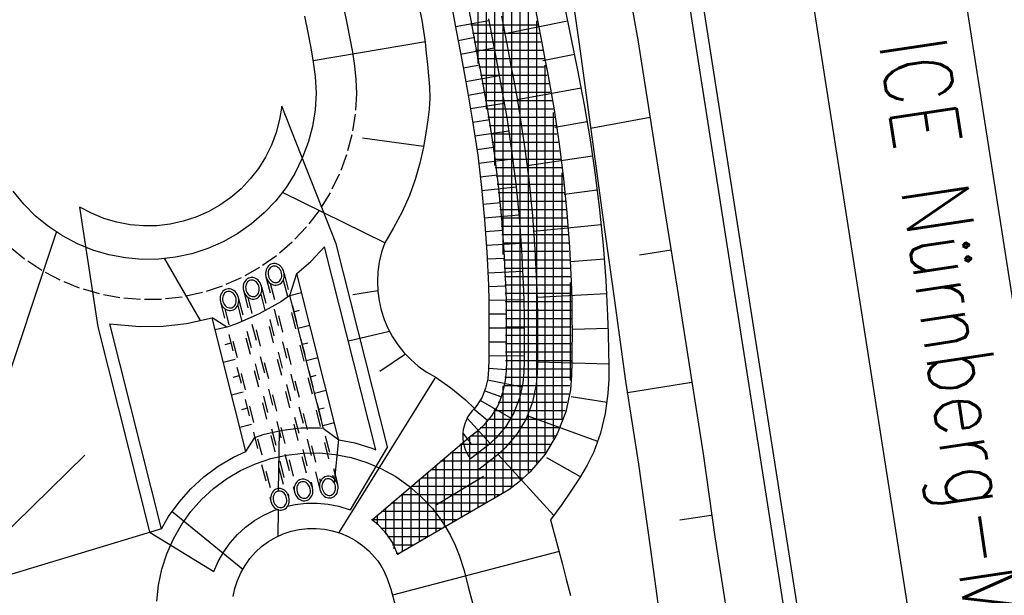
# Model space of a CAD drawing. Extents: x 446577 to 447216, y 443659 to 444842.
# Tile 160 of 177: x 446732 to 446761, y 444619 to 444636. Entities that reach past the tile are written whole.
import ezdxf

# ---------------------------------------------------------------- set-up
doc = ezdxf.new("R2010")
doc.units = 0
doc.header["$LTSCALE"] = 2
doc.header["$MEASUREMENT"] = 0
for name, pattern in [('ACAD_ISO03W100', [0.5, 0.25, -0.25]), ('AUSGEZOGEN', [0]), ('PUNKTX2', [0.5, 0.25, -0.25])]:
    doc.linetypes.add(name, pattern=pattern)
for name, color, linetype in [('DB-Böschungen', 15, 'CONTINUOUS'), ('DB-Gleisachse', 7, 'CONTINUOUS'), ('DB-Kabelanlagen', 15, 'CONTINUOUS'), ('DB-Regenrückhaltebecken_Vorflutgra', 15, 'CONTINUOUS'), ('FBRTOP', 250, 'AUSGEZOGEN'), ('MULDE', 250, 'AUSGEZOGEN'), ('SCHRIFT', 7, 'AUSGEZOGEN')]:
    doc.layers.add(name, color=color, linetype=linetype)
doc.styles.add('ROMANS', font='romans.shx', dxfattribs={"width": 0.8})

msp = doc.modelspace()

# ---------------------------------------------------------------- linework, layer by layer
at = {"layer": 'DB-Böschungen', "linetype": 'Continuous'}
for p, q in [((446747.914, 444638.023), (446748.255, 444635.546)), ((446749.544, 444638.281), (446749.983, 444635.82)), ((446749.983, 444635.82), (446750.374, 444633.35)), ((446748.255, 444635.546), (446748.596, 444633.069)), ((446750.35, 444633.498), (446748.58, 444633.168)), ((446750.374, 444633.35), (446750.764, 444630.881)), ((446748.596, 444633.069), (446748.937, 444630.592)), ((446750.764, 444630.881), (446751.155, 444628.412)), ((446748.937, 444630.592), (446749.278, 444628.115)), ((446750.975, 444629.548), (446750.037, 444629.399)), ((446751.155, 444628.412), (446751.545, 444625.942)), ((446749.278, 444628.115), (446749.619, 444625.638)), ((446751.545, 444625.942), (446751.936, 444623.473)), ((446749.619, 444625.638), (446750.01, 444623.168)), ((446751.6, 444625.597), (446749.674, 444625.292)), ((446751.936, 444623.473), (446752.277, 444620.996)), ((446750.01, 444623.168), (446750.351, 444620.691)), ((446752.175, 444621.638), (446751.237, 444621.49)), ((446752.277, 444620.996), (446752.667, 444618.527)), ((446750.351, 444620.691), (446750.692, 444618.214))]:
    msp.add_line(p, q, dxfattribs=at)
at = {"layer": 'DB-Gleisachse', "linetype": 'Continuous'}
for p, q in [((446752.756, 444681.785), (446768.248, 444582.584)), ((446748.31, 444681.091), (446763.802, 444581.89))]:
    msp.add_line(p, q, dxfattribs=at)
at = {"layer": 'DB-Kabelanlagen', "linetype": 'Continuous'}
for p, q in [((446745.099, 444680.589), (446760.591, 444581.388)), ((446744.703, 444680.528), (446760.195, 444581.327))]:
    msp.add_line(p, q, dxfattribs=at)
at = {"layer": 'DB-Regenrückhaltebecken_Vorflutgra', "linetype": 'Continuous'}
for p, q in [((446745.227, 444635.106), (446745.227, 444645.643)), ((446745.477, 444633.747), (446745.477, 444644.32)), ((446745.727, 444632.067), (446745.727, 444642.997)), ((446745.977, 444629.411), (446745.977, 444641.675)), ((446746.227, 444622.48), (446746.227, 444640.352)), ((446746.477, 444622.684), (446746.477, 444639.029)), ((446746.727, 444622.911), (446746.727, 444637.706)), ((446744.365, 444637.24), (446744.547, 444636.257)), ((446744.83, 444637.328), (446745.015, 444636.345)), ((446747.787, 444636.869), (446747.988, 444635.889)), ((446743.479, 444636.733), (446743.545, 444636.406)), ((446746.939, 444636.709), (446747.124, 444635.727)), ((446740.05, 444636.523), (446740.147, 444636.032)), ((446743.545, 444636.406), (446743.602, 444636.078)), ((446744.547, 444636.257), (446744.728, 444635.273)), ((446744.555, 444636.209), (446745.544, 444636.391)), ((446745.015, 444636.345), (446745.201, 444635.362)), ((446745.534, 444636.443), (446745.72, 444635.461)), ((446745.927, 444636.518), (446746.113, 444635.535)), ((446747.89, 444636.368), (446746.026, 444635.993)), ((446746.977, 444623.197), (446746.977, 444636.384)), ((446740.147, 444636.032), (446740.229, 444635.628)), ((446743.602, 444636.078), (446743.646, 444635.747)), ((446747.003, 444636.25), (446745.011, 444636.25)), ((446747.05, 444636), (446745.058, 444636)), ((446743.657, 444635.76), (446740.311, 444635.185)), ((446743.646, 444635.747), (446743.682, 444635.415)), ((446744.631, 444635.8), (446745.126, 444635.892)), ((446747.097, 444635.75), (446745.105, 444635.75)), ((446747.124, 444635.727), (446747.218, 444635.235)), ((446747.988, 444635.889), (446748.089, 444635.4)), ((446740.229, 444635.628), (446740.305, 444635.222)), ((446743.682, 444635.415), (446743.715, 444635.082)), ((446744.706, 444635.392), (446745.698, 444635.575)), ((446747.145, 444635.5), (446745.153, 444635.5)), ((446745.72, 444635.461), (446745.813, 444634.969)), ((446746.113, 444635.535), (446746.206, 444635.044)), ((446748.094, 444635.376), (446747.154, 444635.191)), ((446748.089, 444635.4), (446748.189, 444634.91)), ((446740.305, 444635.222), (446740.372, 444634.727)), ((446744.728, 444635.273), (446744.819, 444634.782)), ((446747.192, 444635.25), (446745.2, 444635.25)), ((446745.201, 444635.362), (446745.295, 444634.871)), ((446747.218, 444635.235), (446747.311, 444634.739)), ((446743.715, 444635.082), (446743.749, 444634.747)), ((446744.782, 444634.983), (446745.279, 444635.075)), ((446747.239, 444635), (446745.248, 444635)), ((446745.295, 444634.871), (446745.386, 444634.382)), ((446745.813, 444634.969), (446745.905, 444634.478)), ((446746.206, 444635.044), (446746.299, 444634.552)), ((446747.227, 444623.505), (446747.227, 444635.063)), ((446748.189, 444634.91), (446748.292, 444634.393)), ((446740.372, 444634.727), (446740.397, 444634.228)), ((446743.749, 444634.747), (446743.776, 444634.412)), ((446744.819, 444634.782), (446744.909, 444634.29)), ((446744.857, 444634.576), (446745.853, 444634.756)), ((446747.286, 444634.75), (446745.295, 444634.75)), ((446747.332, 444634.5), (446745.342, 444634.5)), ((446746.299, 444634.552), (446746.388, 444634.058)), ((446747.311, 444634.739), (446747.402, 444634.236)), ((446740.397, 444634.228), (446740.369, 444633.729)), ((446743.776, 444634.412), (446743.783, 444634.077)), ((446744.909, 444634.29), (446744.993, 444633.812)), ((446744.931, 444634.17), (446745.43, 444634.257)), ((446745.386, 444634.382), (446745.474, 444633.897)), ((446747.377, 444634.25), (446745.388, 444634.25)), ((446745.905, 444634.478), (446745.994, 444633.989)), ((446748.295, 444634.376), (446746.394, 444634.023)), ((446747.402, 444634.236), (446747.489, 444633.726)), ((446748.292, 444634.393), (446748.389, 444633.875)), ((446743.783, 444634.077), (446743.765, 444633.753)), ((446745.002, 444633.764), (446746.004, 444633.932)), ((446747.42, 444634), (446745.433, 444634)), ((446745.994, 444633.989), (446746.078, 444633.498)), ((446746.388, 444634.058), (446746.473, 444633.563)), ((446739.374, 444633.837), (446739.31, 444633.443)), ((446740.998, 444629.731), (446739.374, 444633.837)), ((446740.369, 444633.729), (446740.29, 444633.235)), ((446743.765, 444633.753), (446743.728, 444633.429)), ((446744.993, 444633.812), (446745.073, 444633.334)), ((446745.474, 444633.897), (446745.557, 444633.414)), ((446747.462, 444633.75), (446745.477, 444633.75)), ((446747.477, 444623.925), (446747.477, 444633.654)), ((446747.489, 444633.726), (446747.642, 444632.709)), ((446748.389, 444633.875), (446748.566, 444632.836)), ((446739.31, 444633.443), (446739.208, 444633.055)), ((446743.728, 444633.429), (446743.678, 444633.107)), ((446745.069, 444633.359), (446745.572, 444633.438)), ((446745.073, 444633.334), (446745.213, 444632.375)), ((446747.501, 444633.5), (446745.52, 444633.5)), ((446745.557, 444633.414), (446745.703, 444632.442)), ((446746.078, 444633.498), (446746.226, 444632.514)), ((446746.473, 444633.563), (446746.622, 444632.569)), ((446748.478, 444633.37), (446747.516, 444633.206)), ((446739.208, 444633.055), (446739.068, 444632.68)), ((446740.29, 444633.235), (446740.162, 444632.752)), ((446743.678, 444633.107), (446743.594, 444632.62)), ((446745.131, 444632.953), (446746.14, 444633.103)), ((446747.538, 444633.25), (446745.559, 444633.25)), ((446740.162, 444632.752), (446739.987, 444632.284)), ((446743.596, 444632.634), (446741.783, 444632.881)), ((446747.576, 444633), (446745.597, 444633)), ((446747.613, 444632.75), (446745.634, 444632.75)), ((446748.566, 444632.836), (446748.719, 444631.793)), ((446739.068, 444632.68), (446738.892, 444632.322)), ((446743.594, 444632.62), (446743.491, 444632.138)), ((446745.189, 444632.548), (446745.695, 444632.616)), ((446747.646, 444632.5), (446745.672, 444632.5)), ((446745.703, 444632.442), (446745.825, 444631.468)), ((446746.226, 444632.514), (446746.349, 444631.527)), ((446746.622, 444632.569), (446746.747, 444631.572)), ((446747.642, 444632.709), (446747.77, 444631.686)), ((446738.892, 444632.322), (446738.68, 444631.983)), ((446739.987, 444632.284), (446739.767, 444631.835)), ((446745.213, 444632.375), (446745.328, 444631.412)), ((446745.242, 444632.14), (446746.258, 444632.268)), ((446747.677, 444632.25), (446745.705, 444632.25)), ((446748.639, 444632.352), (446746.688, 444632.064)), ((446738.68, 444631.983), (446738.436, 444631.667)), ((446743.491, 444632.138), (446743.355, 444631.649)), ((446747.708, 444632), (446745.736, 444632)), ((446738.436, 444631.667), (446738.161, 444631.376)), ((446739.767, 444631.835), (446739.502, 444631.411)), ((446743.355, 444631.649), (446743.184, 444631.172)), ((446745.292, 444631.734), (446745.801, 444631.792)), ((446747.739, 444631.75), (446745.767, 444631.75)), ((446746.747, 444631.572), (446746.847, 444630.572)), ((446747.727, 444624.497), (446747.727, 444631.846)), ((446747.77, 444631.686), (446747.872, 444630.661)), ((446748.719, 444631.793), (446748.848, 444630.746)), ((446731.684, 444630.917), (446731.368, 444631.304)), ((446738.161, 444631.376), (446737.859, 444631.115)), ((446739.502, 444631.411), (446739.197, 444631.016)), ((446745.328, 444631.412), (446745.42, 444630.447)), ((446745.337, 444631.328), (446746.36, 444631.43)), ((446747.766, 444631.5), (446745.798, 444631.5)), ((446745.825, 444631.468), (446745.922, 444630.491)), ((446746.349, 444631.527), (446746.448, 444630.537)), ((446748.778, 444631.331), (446747.788, 444631.207)), ((446737.859, 444631.115), (446737.532, 444630.885)), ((446739.197, 444631.016), (446738.853, 444630.653)), ((446742.443, 444629.768), (446739.393, 444631.262)), ((446743.184, 444631.172), (446742.961, 444630.684)), ((446747.791, 444631.25), (446745.824, 444631.25)), ((446747.816, 444631), (446745.849, 444631)), ((446732.037, 444630.563), (446731.684, 444630.917)), ((446733.898, 444627.259), (446733.352, 444630.83)), ((446733.705, 444630.643), (446733.352, 444630.83)), ((446737.184, 444630.688), (446736.818, 444630.528)), ((446737.532, 444630.885), (446737.184, 444630.688)), ((446742.961, 444630.684), (446742.706, 444630.211)), ((446745.378, 444630.919), (446745.891, 444630.966)), ((446747.841, 444630.75), (446745.874, 444630.75)), ((446748.848, 444630.746), (446748.952, 444629.695)), ((446732.424, 444630.246), (446732.037, 444630.563)), ((446734.076, 444630.492), (446733.705, 444630.643)), ((446734.459, 444630.379), (446734.076, 444630.492)), ((446736.437, 444630.405), (446736.047, 444630.32)), ((446736.818, 444630.528), (446736.437, 444630.405)), ((446738.853, 444630.653), (446738.475, 444630.326)), ((446745.414, 444630.51), (446746.443, 444630.594)), ((446745.42, 444630.447), (446745.487, 444629.481)), ((446747.861, 444630.5), (446745.899, 444630.5)), ((446745.922, 444630.491), (446745.995, 444629.512)), ((446746.448, 444630.537), (446746.522, 444629.545)), ((446746.847, 444630.572), (446746.921, 444629.569)), ((446747.872, 444630.661), (446747.949, 444629.633)), ((446732.84, 444629.969), (446732.424, 444630.246)), ((446734.852, 444630.305), (446734.459, 444630.379)), ((446735.25, 444630.27), (446734.852, 444630.305)), ((446735.65, 444630.275), (446735.25, 444630.27)), ((446736.047, 444630.32), (446735.65, 444630.275)), ((446738.475, 444630.326), (446738.066, 444630.038)), ((446742.706, 444630.211), (446742.443, 444629.768)), ((446745.447, 444630.101), (446745.962, 444630.138)), ((446747.88, 444630.25), (446745.918, 444630.25)), ((446748.895, 444630.303), (446746.884, 444630.104)), ((446729.938, 444621.926), (446732.664, 444630.08)), ((446733.282, 444629.735), (446732.84, 444629.969)), ((446738.066, 444630.038), (446737.631, 444629.793)), ((446747.899, 444630), (446745.936, 444630)), ((446733.745, 444629.547), (446733.282, 444629.735)), ((446734.224, 444629.405), (446733.745, 444629.547)), ((446737.173, 444629.592), (446736.698, 444629.438)), ((446737.631, 444629.793), (446737.173, 444629.592)), ((446740.236, 444629.207), (446740.649, 444629.643)), ((446740.236, 444629.207), (446740.649, 444629.643)), ((446742.181, 444623.589), (446740.649, 444629.643)), ((446742.53, 444623.677), (446740.998, 444629.731)), ((446745.474, 444629.692), (446746.508, 444629.754)), ((446747.917, 444629.75), (446745.955, 444629.75)), ((446745.995, 444629.512), (446746.044, 444628.529)), ((446746.522, 444629.545), (446746.571, 444628.551)), ((446746.921, 444629.569), (446746.971, 444628.566)), ((446747.949, 444629.633), (446747.999, 444628.607)), ((446748.952, 444629.695), (446748.997, 444629.169)), ((446734.715, 444629.313), (446734.224, 444629.405)), ((446735.213, 444629.269), (446734.715, 444629.313)), ((446735.713, 444629.276), (446735.213, 444629.269)), ((446736.209, 444629.332), (446735.713, 444629.276)), ((446736.954, 444627.449), (446735.889, 444629.291)), ((446736.698, 444629.438), (446736.209, 444629.332)), ((446745.487, 444629.481), (446745.531, 444628.513)), ((446745.498, 444629.282), (446746.016, 444629.308)), ((446747.933, 444629.5), (446745.973, 444629.5)), ((446747.945, 444629.25), (446745.985, 444629.25)), ((446748.988, 444629.273), (446747.967, 444629.198)), ((446738.908, 444628.955), (446738.897, 444628.907)), ((446738.926, 444629), (446738.908, 444628.955)), ((446738.95, 444629.04), (446738.926, 444629)), ((446738.979, 444629.075), (446738.95, 444629.04)), ((446738.984, 444628.946), (446738.972, 444628.906)), ((446739.013, 444629.104), (446738.979, 444629.075)), ((446739.002, 444628.983), (446738.984, 444628.946)), ((446739.025, 444629.014), (446739.002, 444628.983)), ((446739.051, 444629.125), (446739.013, 444629.104)), ((446739.053, 444629.039), (446739.025, 444629.014)), ((446739.092, 444629.14), (446739.051, 444629.125)), ((446739.085, 444629.057), (446739.053, 444629.039)), ((446739.119, 444629.068), (446739.085, 444629.057)), ((446739.135, 444629.146), (446739.092, 444629.14)), ((446739.155, 444629.071), (446739.119, 444629.068)), ((446739.178, 444629.145), (446739.135, 444629.146)), ((446739.192, 444629.066), (446739.155, 444629.071)), ((446739.222, 444629.136), (446739.178, 444629.145)), ((446739.228, 444629.053), (446739.192, 444629.066)), ((446739.264, 444629.119), (446739.222, 444629.136)), ((446739.262, 444629.032), (446739.228, 444629.053)), ((446739.293, 444629.005), (446739.262, 444629.032)), ((446739.304, 444629.094), (446739.264, 444629.119)), ((446739.32, 444628.973), (446739.293, 444629.005)), ((446739.341, 444629.064), (446739.304, 444629.094)), ((446739.343, 444628.935), (446739.32, 444628.973)), ((446739.374, 444629.027), (446739.341, 444629.064)), ((446739.36, 444628.894), (446739.343, 444628.935)), ((446739.401, 444628.985), (446739.374, 444629.027)), ((446739.423, 444628.939), (446739.401, 444628.985)), ((446739.439, 444628.89), (446739.423, 444628.939)), ((446739.819, 444628.846), (446740.236, 444629.207)), ((446739.819, 444628.846), (446740.236, 444629.207)), ((446747.957, 444629), (446745.998, 444629)), ((446748.997, 444629.169), (446749.034, 444628.642)), ((446738.31, 444628.657), (446738.281, 444628.622)), ((446738.344, 444628.686), (446738.31, 444628.657)), ((446738.382, 444628.708), (446738.344, 444628.686)), ((446738.423, 444628.722), (446738.382, 444628.708)), ((446738.416, 444628.64), (446738.384, 444628.622)), ((446738.45, 444628.65), (446738.416, 444628.64)), ((446738.466, 444628.729), (446738.423, 444628.722)), ((446738.486, 444628.653), (446738.45, 444628.65)), ((446738.509, 444628.727), (446738.466, 444628.729)), ((446738.523, 444628.648), (446738.486, 444628.653)), ((446738.553, 444628.718), (446738.509, 444628.727)), ((446738.559, 444628.635), (446738.523, 444628.648)), ((446738.595, 444628.701), (446738.553, 444628.718)), ((446738.593, 444628.615), (446738.559, 444628.635)), ((446738.635, 444628.677), (446738.595, 444628.701)), ((446738.672, 444628.646), (446738.635, 444628.677)), ((446738.705, 444628.609), (446738.672, 444628.646)), ((446738.897, 444628.907), (446738.892, 444628.857)), ((446738.892, 444628.857), (446738.894, 444628.807)), ((446738.894, 444628.807), (446738.903, 444628.756)), ((446738.903, 444628.756), (446738.919, 444628.708)), ((446738.919, 444628.708), (446738.941, 444628.662)), ((446738.941, 444628.662), (446738.968, 444628.62)), ((446738.972, 444628.906), (446738.967, 444628.863)), ((446738.967, 444628.863), (446738.968, 444628.819)), ((446738.968, 444628.819), (446738.976, 444628.775)), ((446738.976, 444628.775), (446738.99, 444628.732)), ((446738.99, 444628.732), (446739.01, 444628.693)), ((446739.01, 444628.693), (446739.035, 444628.657)), ((446739.035, 444628.657), (446739.064, 444628.627)), ((446739.064, 444628.627), (446739.097, 444628.603)), ((446739.303, 444628.62), (446739.329, 444628.648)), ((446739.329, 444628.648), (446739.35, 444628.682)), ((446739.35, 444628.682), (446739.364, 444628.72)), ((446739.371, 444628.85), (446739.36, 444628.894)), ((446739.364, 444628.72), (446739.373, 444628.762)), ((446739.375, 444628.806), (446739.371, 444628.85)), ((446739.373, 444628.762), (446739.375, 444628.806)), ((446739.392, 444628.607), (446739.416, 444628.647)), ((446739.416, 444628.647), (446739.434, 444628.692)), ((446739.434, 444628.692), (446739.445, 444628.74)), ((446739.448, 444628.84), (446739.439, 444628.89)), ((446739.445, 444628.74), (446739.45, 444628.789)), ((446739.45, 444628.789), (446739.448, 444628.84)), ((446739.613, 444628.194), (446739.819, 444628.846)), ((446739.613, 444628.194), (446739.819, 444628.846)), ((446741.069, 444623.909), (446739.819, 444628.846)), ((446745.517, 444628.872), (446746.556, 444628.914)), ((446747.97, 444628.75), (446746.01, 444628.75)), ((446749.034, 444628.642), (446749.086, 444627.586)), ((446737.657, 444628.348), (446737.623, 444628.319)), ((446737.695, 444628.37), (446737.657, 444628.348)), ((446737.736, 444628.384), (446737.695, 444628.37)), ((446737.779, 444628.391), (446737.736, 444628.384)), ((446737.822, 444628.389), (446737.779, 444628.391)), ((446737.866, 444628.38), (446737.822, 444628.389)), ((446737.908, 444628.363), (446737.866, 444628.38)), ((446737.948, 444628.339), (446737.908, 444628.363)), ((446737.985, 444628.308), (446737.948, 444628.339)), ((446738.227, 444628.49), (446738.223, 444628.44)), ((446738.223, 444628.44), (446738.225, 444628.389)), ((446738.225, 444628.389), (446738.234, 444628.339)), ((446738.239, 444628.538), (446738.227, 444628.49)), ((446738.234, 444628.339), (446738.25, 444628.29)), ((446738.257, 444628.582), (446738.239, 444628.538)), ((446738.281, 444628.622), (446738.257, 444628.582)), ((446738.303, 444628.488), (446738.298, 444628.446)), ((446738.298, 444628.446), (446738.299, 444628.401)), ((446738.299, 444628.401), (446738.307, 444628.357)), ((446738.315, 444628.529), (446738.303, 444628.488)), ((446738.307, 444628.357), (446738.321, 444628.315)), ((446738.333, 444628.565), (446738.315, 444628.529)), ((446738.356, 444628.596), (446738.333, 444628.565)), ((446738.384, 444628.622), (446738.356, 444628.596)), ((446738.624, 444628.588), (446738.593, 444628.615)), ((446738.651, 444628.555), (446738.624, 444628.588)), ((446738.674, 444628.518), (446738.651, 444628.555)), ((446738.691, 444628.476), (446738.674, 444628.518)), ((446738.702, 444628.433), (446738.691, 444628.476)), ((446738.695, 444628.303), (446738.704, 444628.345)), ((446738.706, 444628.389), (446738.702, 444628.433)), ((446738.704, 444628.345), (446738.706, 444628.389)), ((446738.732, 444628.567), (446738.705, 444628.609)), ((446738.754, 444628.522), (446738.732, 444628.567)), ((446738.77, 444628.473), (446738.754, 444628.522)), ((446738.779, 444628.423), (446738.77, 444628.473)), ((446738.776, 444628.322), (446738.781, 444628.372)), ((446738.781, 444628.372), (446738.779, 444628.423)), ((446738.968, 444628.62), (446739.001, 444628.583)), ((446739.001, 444628.583), (446739.038, 444628.552)), ((446739.038, 444628.552), (446739.078, 444628.528)), ((446739.078, 444628.528), (446739.12, 444628.511)), ((446739.097, 444628.603), (446739.132, 444628.587)), ((446739.12, 444628.511), (446739.164, 444628.502)), ((446739.132, 444628.587), (446739.168, 444628.578)), ((446739.164, 444628.502), (446739.207, 444628.501)), ((446739.168, 444628.578), (446739.205, 444628.577)), ((446739.205, 444628.577), (446739.24, 444628.583)), ((446739.207, 444628.501), (446739.25, 444628.507)), ((446739.24, 444628.583), (446739.274, 444628.598)), ((446739.25, 444628.507), (446739.291, 444628.522)), ((446739.274, 444628.598), (446739.303, 444628.62)), ((446739.291, 444628.522), (446739.329, 444628.543)), ((446739.329, 444628.543), (446739.363, 444628.572)), ((446739.363, 444628.572), (446739.392, 444628.607)), ((446745.531, 444628.513), (446745.544, 444628.028)), ((446745.532, 444628.462), (446746.053, 444628.478)), ((446747.98, 444628.5), (446746.022, 444628.5)), ((446746.044, 444628.529), (446746.059, 444628.041)), ((446746.571, 444628.551), (446746.587, 444628.054)), ((446746.971, 444628.566), (446746.987, 444628.063)), ((446747.977, 444625.656), (446747.977, 444628.582)), ((446747.999, 444628.607), (446748.016, 444628.088)), ((446737.54, 444628.152), (446737.536, 444628.102)), ((446737.536, 444628.102), (446737.538, 444628.051)), ((446737.538, 444628.051), (446737.547, 444628.001)), ((446737.552, 444628.2), (446737.54, 444628.152)), ((446737.57, 444628.244), (446737.552, 444628.2)), ((446737.594, 444628.284), (446737.57, 444628.244)), ((446737.623, 444628.319), (446737.594, 444628.284)), ((446737.616, 444628.15), (446737.611, 444628.107)), ((446737.611, 444628.107), (446737.612, 444628.063)), ((446737.612, 444628.063), (446737.62, 444628.019)), ((446737.628, 444628.191), (446737.616, 444628.15)), ((446737.646, 444628.227), (446737.628, 444628.191)), ((446737.669, 444628.258), (446737.646, 444628.227)), ((446737.697, 444628.283), (446737.669, 444628.258)), ((446737.729, 444628.302), (446737.697, 444628.283)), ((446737.763, 444628.312), (446737.729, 444628.302)), ((446737.799, 444628.315), (446737.763, 444628.312)), ((446737.836, 444628.31), (446737.799, 444628.315)), ((446737.872, 444628.297), (446737.836, 444628.31)), ((446737.906, 444628.277), (446737.872, 444628.297)), ((446737.937, 444628.25), (446737.906, 444628.277)), ((446737.964, 444628.217), (446737.937, 444628.25)), ((446737.987, 444628.179), (446737.964, 444628.217)), ((446738.018, 444628.271), (446737.985, 444628.308)), ((446738.004, 444628.138), (446737.987, 444628.179)), ((446738.015, 444628.095), (446738.004, 444628.138)), ((446738.019, 444628.05), (446738.015, 444628.095)), ((446738.017, 444628.007), (446738.019, 444628.05)), ((446738.045, 444628.229), (446738.018, 444628.271)), ((446738.067, 444628.184), (446738.045, 444628.229)), ((446738.083, 444628.135), (446738.067, 444628.184)), ((446738.092, 444628.085), (446738.083, 444628.135)), ((446738.094, 444628.034), (446738.092, 444628.085)), ((446738.25, 444628.29), (446738.272, 444628.245)), ((446738.272, 444628.245), (446738.299, 444628.203)), ((446738.299, 444628.203), (446738.332, 444628.166)), ((446738.321, 444628.315), (446738.341, 444628.275)), ((446738.332, 444628.166), (446738.369, 444628.135)), ((446738.341, 444628.275), (446738.366, 444628.24)), ((446738.366, 444628.24), (446738.395, 444628.21)), ((446738.369, 444628.135), (446738.409, 444628.111)), ((446738.395, 444628.21), (446738.428, 444628.186)), ((446738.409, 444628.111), (446738.451, 444628.094)), ((446738.428, 444628.186), (446738.463, 444628.169)), ((446738.451, 444628.094), (446738.495, 444628.085)), ((446738.463, 444628.169), (446738.499, 444628.16)), ((446738.495, 444628.085), (446738.538, 444628.083)), ((446738.499, 444628.16), (446738.536, 444628.159)), ((446738.536, 444628.159), (446738.571, 444628.166)), ((446738.538, 444628.083), (446738.581, 444628.09)), ((446738.571, 444628.166), (446738.605, 444628.18)), ((446738.581, 444628.09), (446738.622, 444628.104)), ((446738.605, 444628.18), (446738.634, 444628.202)), ((446738.622, 444628.104), (446738.66, 444628.126)), ((446738.634, 444628.202), (446738.66, 444628.23)), ((446738.66, 444628.23), (446738.681, 444628.264)), ((446738.66, 444628.126), (446738.694, 444628.155)), ((446738.681, 444628.264), (446738.695, 444628.303)), ((446738.694, 444628.155), (446738.723, 444628.19)), ((446738.723, 444628.19), (446738.747, 444628.23)), ((446738.747, 444628.23), (446738.765, 444628.274)), ((446738.765, 444628.274), (446738.776, 444628.322)), ((446739.613, 444628.194), (446739.349, 444628.008)), ((446739.613, 444628.194), (446739.962, 444628.282)), ((446740.617, 444624.225), (446739.613, 444628.194)), ((446742.236, 444628.33), (446741.493, 444628.217)), ((446745.543, 444628.053), (446746.586, 444628.072)), ((446747.988, 444628.25), (446746.03, 444628.25)), ((446746.059, 444628.041), (446746.067, 444627.552)), ((446746.587, 444628.054), (446746.595, 444627.556)), ((446749.057, 444628.244), (446746.985, 444628.137)), ((446746.987, 444628.063), (446746.995, 444627.561)), ((446748.016, 444628.088), (446748.024, 444627.57)), ((446737.547, 444628.001), (446737.563, 444627.952)), ((446737.563, 444627.952), (446737.585, 444627.906)), ((446737.585, 444627.906), (446737.612, 444627.865)), ((446737.612, 444627.865), (446737.645, 444627.828)), ((446737.62, 444628.019), (446737.634, 444627.977)), ((446737.634, 444627.977), (446737.654, 444627.937)), ((446737.645, 444627.828), (446737.682, 444627.797)), ((446737.654, 444627.937), (446737.679, 444627.902)), ((446737.679, 444627.902), (446737.708, 444627.872)), ((446737.682, 444627.797), (446737.722, 444627.773)), ((446737.708, 444627.872), (446737.741, 444627.848)), ((446737.722, 444627.773), (446737.764, 444627.756)), ((446737.741, 444627.848), (446737.776, 444627.831)), ((446737.764, 444627.756), (446737.807, 444627.746)), ((446737.776, 444627.831), (446737.812, 444627.822)), ((446737.812, 444627.822), (446737.849, 444627.821)), ((446737.849, 444627.821), (446737.884, 444627.828)), ((446737.851, 444627.745), (446737.894, 444627.752)), ((446737.884, 444627.828), (446737.917, 444627.842)), ((446737.894, 444627.752), (446737.935, 444627.766)), ((446737.917, 444627.842), (446737.947, 444627.864)), ((446737.935, 444627.766), (446737.973, 444627.788)), ((446737.947, 444627.864), (446737.973, 444627.892)), ((446737.973, 444627.892), (446737.994, 444627.926)), ((446737.973, 444627.788), (446738.007, 444627.817)), ((446737.994, 444627.926), (446738.008, 444627.965)), ((446738.007, 444627.817), (446738.036, 444627.851)), ((446738.008, 444627.965), (446738.017, 444628.007)), ((446738.036, 444627.851), (446738.06, 444627.892)), ((446738.06, 444627.892), (446738.078, 444627.936)), ((446738.078, 444627.936), (446738.089, 444627.984)), ((446738.089, 444627.984), (446738.094, 444628.034)), ((446739.349, 444628.008), (446738.704, 444627.644)), ((446739.736, 444627.709), (446739.904, 444627.751)), ((446745.544, 444628.028), (446745.55, 444627.544)), ((446747.995, 444628), (446746.037, 444628)), ((446747.999, 444627.75), (446746.041, 444627.75)), ((446736.534, 444627.358), (446737.297, 444627.523)), ((446737.736, 444627.253), (446737.297, 444627.523)), ((446738.304, 444623.542), (446737.297, 444627.523)), ((446737.807, 444627.746), (446737.851, 444627.745)), ((446738.704, 444627.644), (446738.026, 444627.347)), ((446745.55, 444627.544), (446745.546, 444627.06)), ((446745.549, 444627.644), (446746.072, 444627.647)), ((446748.002, 444627.5), (446746.045, 444627.5)), ((446746.067, 444627.552), (446746.067, 444627.059)), ((446746.595, 444627.556), (446746.595, 444627.059)), ((446746.995, 444627.561), (446746.995, 444627.059)), ((446748.024, 444627.57), (446748.025, 444627.058)), ((446749.086, 444627.586), (446749.102, 444627.057)), ((446735.445, 444621.145), (446733.898, 444627.259)), ((446735.794, 444621.233), (446734.247, 444627.347)), ((446734.247, 444627.347), (446735.139, 444627.27)), ((446735.139, 444627.27), (446735.839, 444627.279)), ((446735.839, 444627.279), (446736.534, 444627.358)), ((446737.736, 444627.253), (446737.387, 444627.165)), ((446738.026, 444627.347), (446737.736, 444627.253)), ((446739.858, 444627.224), (446740.207, 444627.313)), ((446745.548, 444627.233), (446746.596, 444627.23)), ((446748.002, 444627.25), (446746.045, 444627.25)), ((446749.098, 444627.214), (446748.047, 444627.182)), ((446742.59, 444627.116), (446741.361, 444626.831)), ((446745.546, 444627.06), (446745.544, 444626.575)), ((446748.002, 444627), (446746.045, 444627)), ((446746.067, 444627.059), (446746.067, 444626.561)), ((446746.595, 444627.059), (446746.594, 444626.561)), ((446746.995, 444627.059), (446746.994, 444626.556)), ((446748.025, 444627.058), (446748.024, 444626.555)), ((446749.102, 444627.057), (446749.114, 444626.528)), ((446737.859, 444626.769), (446737.673, 444626.721)), ((446739.981, 444626.739), (446740.149, 444626.782)), ((446745.544, 444626.575), (446745.547, 444626.286)), ((446745.545, 444626.816), (446746.069, 444626.816)), ((446748.002, 444626.75), (446746.044, 444626.75)), ((446737.982, 444626.284), (446737.633, 444626.196)), ((446740.104, 444626.255), (446740.453, 444626.343)), ((446743.061, 444626.444), (446742.298, 444625.928)), ((446745.547, 444626.286), (446745.54, 444625.998)), ((446745.546, 444626.408), (446746.595, 444626.392)), ((446748.001, 444626.5), (446746.044, 444626.5)), ((446746.067, 444626.561), (446746.068, 444626.24)), ((446746.594, 444626.561), (446746.595, 444626.235)), ((446746.994, 444626.556), (446746.995, 444626.215)), ((446748.024, 444626.555), (446748.024, 444626.202)), ((446749.114, 444626.528), (446749.121, 444626.111)), ((446745.54, 444625.998), (446745.512, 444625.711)), ((446745.542, 444626.023), (446746.066, 444625.985)), ((446747.996, 444626), (446746.039, 444626)), ((446748.001, 444626.25), (446746.045, 444626.25)), ((446746.068, 444626.24), (446746.06, 444625.938)), ((446746.595, 444626.235), (446746.588, 444625.908)), ((446746.995, 444626.215), (446746.986, 444625.874)), ((446749.121, 444626.146), (446746.994, 444626.201)), ((446748.024, 444626.202), (446748.014, 444625.816)), ((446749.121, 444626.111), (446749.119, 444625.694)), ((446738.104, 444625.799), (446737.917, 444625.752)), ((446740.226, 444625.77), (446740.395, 444625.813)), ((446743.941, 444625.732), (446741.076, 444621.124)), ((446743.943, 444625.764), (446744.414, 444625.439)), ((446745.512, 444625.711), (446745.449, 444625.428)), ((446747.986, 444625.75), (446746.021, 444625.75)), ((446746.06, 444625.938), (446746.036, 444625.662)), ((446746.588, 444625.908), (446746.559, 444625.584)), ((446746.986, 444625.874), (446746.956, 444625.536)), ((446748.014, 444625.816), (446747.976, 444625.384)), ((446749.119, 444625.694), (446749.097, 444625.275)), ((446744.414, 444625.439), (446744.853, 444625.082)), ((446745.449, 444625.428), (446745.344, 444625.158)), ((446745.506, 444625.674), (446746.541, 444625.473)), ((446746.036, 444625.662), (446745.955, 444625.278)), ((446745.977, 444622.313), (446745.977, 444625.491)), ((446747.964, 444625.5), (446745.979, 444625.5)), ((446746.559, 444625.584), (446746.463, 444625.128)), ((446746.956, 444625.536), (446746.847, 444625.015)), ((446738.227, 444625.314), (446737.878, 444625.226)), ((446740.349, 444625.285), (446740.698, 444625.374)), ((446745.344, 444625.158), (446745.193, 444624.911)), ((446745.425, 444625.354), (446745.923, 444625.175)), ((446745.955, 444625.278), (446745.819, 444624.925)), ((446747.925, 444625.25), (446745.922, 444625.25)), ((446746.463, 444625.128), (446746.295, 444624.693)), ((446747.976, 444625.384), (446747.837, 444624.722)), ((446749.068, 444625.006), (446747.996, 444625.174)), ((446749.097, 444625.275), (446749.017, 444624.676)), ((446738.35, 444624.83), (446738.176, 444624.786)), ((446740.472, 444624.801), (446740.64, 444624.843)), ((446744.853, 444625.082), (446745.121, 444624.827)), ((446745.193, 444624.911), (446745.121, 444624.827)), ((446745.293, 444625.063), (446746.213, 444624.537)), ((446745.819, 444624.925), (446745.626, 444624.601)), ((446747.873, 444625), (446745.825, 444625)), ((446746.847, 444625.015), (446746.655, 444624.517)), ((446744.896, 444624.531), (446745.587, 444623.781)), ((446745.105, 444624.801), (446745.516, 444624.464)), ((446745.626, 444624.601), (446745.375, 444624.305)), ((446747.82, 444624.75), (446745.692, 444624.75)), ((446745.727, 444622.168), (446745.727, 444624.809)), ((446746.295, 444624.693), (446746.056, 444624.292)), ((446748.792, 444623.838), (446746.693, 444624.601)), ((446747.837, 444624.722), (446747.584, 444624.066)), ((446749.017, 444624.676), (446748.875, 444624.09)), ((446738.472, 444624.345), (446738.123, 444624.257)), ((446739.394, 444624.178), (446739.953, 444624.243)), ((446739.953, 444624.243), (446740.515, 444624.25)), ((446740.515, 444624.25), (446740.619, 444624.241)), ((446740.594, 444624.316), (446740.943, 444624.404)), ((446745.375, 444624.305), (446745.173, 444624.122)), ((446747.632, 444624.25), (446745.291, 444624.25)), ((446745.477, 444622.022), (446745.477, 444624.453)), ((446747.729, 444624.5), (446745.518, 444624.5)), ((446746.056, 444624.292), (446745.755, 444623.937)), ((446746.655, 444624.517), (446746.382, 444624.059)), ((446738.304, 444623.542), (446738.569, 444623.962)), ((446738.569, 444623.962), (446738.846, 444624.055)), ((446738.846, 444624.055), (446739.394, 444624.178)), ((446739.294, 444624.155), (446739.272, 444622.361)), ((446740.617, 444624.225), (446741.073, 444623.893)), ((446744.938, 444623.936), (446742.075, 444621.501)), ((446744.77, 444624.084), (446745.008, 444623.78)), ((446745.173, 444624.122), (446744.938, 444623.936)), ((446744.977, 444621.732), (446744.977, 444623.986)), ((446747.522, 444624), (446744.996, 444624)), ((446745.227, 444621.877), (446745.227, 444624.192)), ((446745.755, 444623.937), (446745.515, 444623.719)), ((446746.382, 444624.059), (446746.037, 444623.654)), ((446747.584, 444624.066), (446747.222, 444623.458)), ((446748.875, 444624.09), (446748.672, 444623.532)), ((446741.069, 444623.909), (446740.935, 444622.612)), ((446741.069, 444623.909), (446740.935, 444622.612)), ((446741.073, 444623.893), (446741.553, 444623.798)), ((446742.53, 444623.677), (446741.415, 444621.799)), ((446741.553, 444623.798), (446742.06, 444623.641)), ((446742.06, 444623.641), (446742.181, 444623.589)), ((446747.373, 444623.75), (446744.696, 444623.75)), ((446744.727, 444621.586), (446744.727, 444623.777)), ((446745.515, 444623.719), (446745.259, 444623.518)), ((446746.037, 444623.654), (446745.785, 444623.425)), ((446730.715, 444620.704), (446733.509, 444623.435)), ((446737.483, 444623.105), (446737.94, 444623.375)), ((446737.94, 444623.375), (446738.304, 444623.542)), ((446739.048, 444623.331), (446739.52, 444623.437)), ((446739.52, 444623.437), (446740.001, 444623.494)), ((446740.001, 444623.494), (446740.485, 444623.5)), ((446740.485, 444623.5), (446740.968, 444623.455)), ((446740.968, 444623.455), (446741.442, 444623.361)), ((446741.442, 444623.361), (446741.905, 444623.218)), ((446744.227, 444621.296), (446744.227, 444623.351)), ((446747.224, 444623.5), (446744.402, 444623.5)), ((446744.477, 444621.441), (446744.477, 444623.564)), ((446745.259, 444623.518), (446744.998, 444623.323)), ((446745.785, 444623.425), (446745.517, 444623.213)), ((446747.484, 444621.638), (446745.819, 444623.455)), ((446747.222, 444623.458), (446746.778, 444622.936)), ((446748.273, 444622.787), (446747.272, 444623.351)), ((446748.672, 444623.532), (446748.474, 444623.13)), ((446737.056, 444622.789), (446737.483, 444623.105)), ((446738.149, 444622.976), (446738.589, 444623.177)), ((446738.589, 444623.177), (446739.048, 444623.331)), ((446741.905, 444623.218), (446742.35, 444623.027)), ((446743.977, 444621.15), (446743.977, 444623.139)), ((446747.022, 444623.25), (446744.108, 444623.25)), ((446745.517, 444623.213), (446745.244, 444623.007)), ((446748.474, 444623.13), (446748.246, 444622.743)), ((446736.665, 444622.43), (446737.056, 444622.789)), ((446737.732, 444622.729), (446738.149, 444622.976)), ((446740.617, 444622.761), (446740.583, 444622.732)), ((446740.655, 444622.782), (446740.617, 444622.761)), ((446740.696, 444622.797), (446740.655, 444622.782)), ((446740.739, 444622.803), (446740.696, 444622.797)), ((446740.783, 444622.802), (446740.739, 444622.803)), ((446740.826, 444622.793), (446740.783, 444622.802)), ((446740.869, 444622.776), (446740.826, 444622.793)), ((446740.909, 444622.752), (446740.869, 444622.776)), ((446742.35, 444623.027), (446742.773, 444622.792)), ((446742.773, 444622.792), (446743.169, 444622.513)), ((446743.727, 444621.005), (446743.727, 444622.926)), ((446746.81, 444623), (446743.814, 444623)), ((446745.389, 444622.792), (446743.958, 444621.929)), ((446746.778, 444622.936), (446746.451, 444622.64)), ((446737.343, 444622.441), (446737.732, 444622.729)), ((446739.749, 444622.477), (446739.745, 444622.428)), ((446739.76, 444622.525), (446739.749, 444622.477)), ((446739.778, 444622.57), (446739.76, 444622.525)), ((446739.802, 444622.61), (446739.778, 444622.57)), ((446739.832, 444622.645), (446739.802, 444622.61)), ((446739.825, 444622.476), (446739.82, 444622.433)), ((446739.837, 444622.516), (446739.825, 444622.476)), ((446739.866, 444622.674), (446739.832, 444622.645)), ((446739.855, 444622.553), (446739.837, 444622.516)), ((446739.878, 444622.584), (446739.855, 444622.553)), ((446739.904, 444622.695), (446739.866, 444622.674)), ((446739.906, 444622.609), (446739.878, 444622.584)), ((446739.944, 444622.71), (446739.904, 444622.695)), ((446739.937, 444622.627), (446739.906, 444622.609)), ((446739.972, 444622.638), (446739.937, 444622.627)), ((446739.987, 444622.716), (446739.944, 444622.71)), ((446740.008, 444622.641), (446739.972, 444622.638)), ((446740.031, 444622.715), (446739.987, 444622.716)), ((446740.044, 444622.636), (446740.008, 444622.641)), ((446740.075, 444622.706), (446740.031, 444622.715)), ((446740.08, 444622.623), (446740.044, 444622.636)), ((446740.117, 444622.689), (446740.075, 444622.706)), ((446740.114, 444622.603), (446740.08, 444622.623)), ((446740.146, 444622.576), (446740.114, 444622.603)), ((446740.157, 444622.665), (446740.117, 444622.689)), ((446740.173, 444622.543), (446740.146, 444622.576)), ((446740.194, 444622.634), (446740.157, 444622.665)), ((446740.195, 444622.505), (446740.173, 444622.543)), ((446740.226, 444622.597), (446740.194, 444622.634)), ((446740.212, 444622.464), (446740.195, 444622.505)), ((446740.254, 444622.555), (446740.226, 444622.597)), ((446740.276, 444622.509), (446740.254, 444622.555)), ((446740.291, 444622.461), (446740.276, 444622.509)), ((446740.501, 444622.564), (446740.496, 444622.515)), ((446740.496, 444622.515), (446740.498, 444622.464)), ((446740.512, 444622.612), (446740.501, 444622.564)), ((446740.53, 444622.657), (446740.512, 444622.612)), ((446740.554, 444622.697), (446740.53, 444622.657)), ((446740.583, 444622.732), (446740.554, 444622.697)), ((446740.577, 444622.563), (446740.571, 444622.52)), ((446740.571, 444622.52), (446740.573, 444622.476)), ((446740.573, 444622.476), (446740.58, 444622.432)), ((446740.588, 444622.603), (446740.577, 444622.563)), ((446740.606, 444622.64), (446740.588, 444622.603)), ((446740.629, 444622.671), (446740.606, 444622.64)), ((446740.657, 444622.696), (446740.629, 444622.671)), ((446740.689, 444622.714), (446740.657, 444622.696)), ((446740.723, 444622.725), (446740.689, 444622.714)), ((446740.759, 444622.728), (446740.723, 444622.725)), ((446740.796, 444622.723), (446740.759, 444622.728)), ((446740.832, 444622.71), (446740.796, 444622.723)), ((446740.866, 444622.69), (446740.832, 444622.71)), ((446740.897, 444622.663), (446740.866, 444622.69)), ((446740.925, 444622.63), (446740.897, 444622.663)), ((446740.945, 444622.721), (446740.909, 444622.752)), ((446740.947, 444622.592), (446740.925, 444622.63)), ((446740.978, 444622.684), (446740.945, 444622.721)), ((446740.964, 444622.551), (446740.947, 444622.592)), ((446740.975, 444622.507), (446740.964, 444622.551)), ((446740.979, 444622.463), (446740.975, 444622.507)), ((446741.005, 444622.642), (446740.978, 444622.684)), ((446741.027, 444622.596), (446741.005, 444622.642)), ((446741.043, 444622.548), (446741.027, 444622.596)), ((446741.052, 444622.497), (446741.043, 444622.548)), ((446741.054, 444622.447), (446741.052, 444622.497)), ((446743.169, 444622.513), (446743.534, 444622.195)), ((446743.227, 444620.714), (446743.227, 444622.501)), ((446746.252, 444622.5), (446743.227, 444622.5)), ((446743.477, 444620.86), (446743.477, 444622.713)), ((446746.55, 444622.75), (446743.521, 444622.75)), ((446746.451, 444622.64), (446746.146, 444622.398)), ((446748.246, 444622.743), (446747.992, 444622.358)), ((446736.312, 444622.033), (446736.665, 444622.43)), ((446736.986, 444622.114), (446737.343, 444622.441)), ((446739.046, 444622.2), (446739.041, 444622.15)), ((446739.057, 444622.247), (446739.046, 444622.2)), ((446739.075, 444622.292), (446739.057, 444622.247)), ((446739.099, 444622.332), (446739.075, 444622.292)), ((446739.128, 444622.367), (446739.099, 444622.332)), ((446739.122, 444622.198), (446739.116, 444622.155)), ((446739.134, 444622.239), (446739.122, 444622.198)), ((446739.162, 444622.396), (446739.128, 444622.367)), ((446739.151, 444622.275), (446739.134, 444622.239)), ((446739.174, 444622.306), (446739.151, 444622.275)), ((446739.2, 444622.418), (446739.162, 444622.396)), ((446739.202, 444622.331), (446739.174, 444622.306)), ((446739.241, 444622.432), (446739.2, 444622.418)), ((446739.234, 444622.35), (446739.202, 444622.331)), ((446739.268, 444622.36), (446739.234, 444622.35)), ((446739.284, 444622.439), (446739.241, 444622.432)), ((446739.304, 444622.363), (446739.268, 444622.36)), ((446739.328, 444622.437), (446739.284, 444622.439)), ((446739.341, 444622.358), (446739.304, 444622.363)), ((446739.371, 444622.428), (446739.328, 444622.437)), ((446739.377, 444622.345), (446739.341, 444622.358)), ((446739.414, 444622.411), (446739.371, 444622.428)), ((446739.411, 444622.325), (446739.377, 444622.345)), ((446739.442, 444622.298), (446739.411, 444622.325)), ((446739.454, 444622.387), (446739.414, 444622.411)), ((446739.47, 444622.265), (446739.442, 444622.298)), ((446739.49, 444622.356), (446739.454, 444622.387)), ((446739.492, 444622.227), (446739.47, 444622.265)), ((446739.523, 444622.319), (446739.49, 444622.356)), ((446739.509, 444622.186), (446739.492, 444622.227)), ((446739.52, 444622.143), (446739.509, 444622.186)), ((446739.55, 444622.277), (446739.523, 444622.319)), ((446739.572, 444622.231), (446739.55, 444622.277)), ((446739.588, 444622.183), (446739.572, 444622.231)), ((446739.597, 444622.132), (446739.588, 444622.183)), ((446739.745, 444622.428), (446739.747, 444622.377)), ((446739.747, 444622.377), (446739.756, 444622.327)), ((446739.756, 444622.327), (446739.772, 444622.278)), ((446739.772, 444622.278), (446739.793, 444622.232)), ((446739.793, 444622.232), (446739.821, 444622.19)), ((446739.82, 444622.433), (446739.821, 444622.389)), ((446739.821, 444622.389), (446739.829, 444622.345)), ((446739.821, 444622.19), (446739.854, 444622.154)), ((446739.829, 444622.345), (446739.843, 444622.302)), ((446739.843, 444622.302), (446739.862, 444622.263)), ((446739.862, 444622.263), (446739.887, 444622.227)), ((446739.887, 444622.227), (446739.917, 444622.197)), ((446739.917, 444622.197), (446739.949, 444622.174)), ((446739.949, 444622.174), (446739.985, 444622.157)), ((446740.126, 444622.168), (446740.156, 444622.19)), ((446740.156, 444622.19), (446740.182, 444622.218)), ((446740.182, 444622.218), (446740.202, 444622.252)), ((446740.202, 444622.252), (446740.217, 444622.291)), ((446740.223, 444622.42), (446740.212, 444622.464)), ((446740.216, 444622.142), (446740.245, 444622.177)), ((446740.217, 444622.291), (446740.226, 444622.332)), ((446740.228, 444622.376), (446740.223, 444622.42)), ((446740.226, 444622.332), (446740.228, 444622.376)), ((446740.245, 444622.177), (446740.269, 444622.217)), ((446740.269, 444622.217), (446740.287, 444622.262)), ((446740.287, 444622.262), (446740.298, 444622.31)), ((446740.3, 444622.41), (446740.291, 444622.461)), ((446740.298, 444622.31), (446740.303, 444622.36)), ((446740.303, 444622.36), (446740.3, 444622.41)), ((446740.498, 444622.464), (446740.508, 444622.414)), ((446740.508, 444622.414), (446740.523, 444622.365)), ((446740.523, 444622.365), (446740.545, 444622.319)), ((446740.545, 444622.319), (446740.573, 444622.277)), ((446740.573, 444622.277), (446740.605, 444622.24)), ((446740.58, 444622.432), (446740.594, 444622.389)), ((446740.594, 444622.389), (446740.614, 444622.35)), ((446740.605, 444622.24), (446740.642, 444622.21)), ((446740.614, 444622.35), (446740.639, 444622.314)), ((446740.639, 444622.314), (446740.668, 444622.284)), ((446740.642, 444622.21), (446740.682, 444622.185)), ((446740.668, 444622.284), (446740.701, 444622.26)), ((446740.682, 444622.185), (446740.724, 444622.168)), ((446740.701, 444622.26), (446740.736, 444622.244)), ((446740.736, 444622.244), (446740.773, 444622.235)), ((446740.773, 444622.235), (446740.809, 444622.234)), ((446740.809, 444622.234), (446740.845, 444622.24)), ((446740.845, 444622.24), (446740.878, 444622.255)), ((446740.854, 444622.164), (446740.895, 444622.179)), ((446740.878, 444622.255), (446740.908, 444622.277)), ((446740.895, 444622.179), (446740.933, 444622.2)), ((446740.908, 444622.277), (446740.933, 444622.305)), ((446740.933, 444622.305), (446740.954, 444622.339)), ((446740.933, 444622.2), (446740.967, 444622.229)), ((446740.954, 444622.339), (446740.969, 444622.377)), ((446740.967, 444622.229), (446740.997, 444622.264)), ((446740.969, 444622.377), (446740.977, 444622.419)), ((446740.977, 444622.419), (446740.979, 444622.463)), ((446740.997, 444622.264), (446741.021, 444622.304)), ((446741.021, 444622.304), (446741.038, 444622.349)), ((446741.038, 444622.349), (446741.05, 444622.397)), ((446741.05, 444622.397), (446741.054, 444622.447)), ((446746.146, 444622.398), (446742.825, 444620.467)), ((446745.869, 444622.25), (446742.933, 444622.25)), ((446742.977, 444620.569), (446742.977, 444622.288)), ((446743.534, 444622.195), (446743.864, 444621.841)), ((446747.992, 444622.358), (446747.719, 444621.965)), ((446736.003, 444621.601), (446736.312, 444622.033)), ((446736.665, 444621.752), (446736.986, 444622.114)), ((446739.041, 444622.15), (446739.043, 444622.099)), ((446739.043, 444622.099), (446739.053, 444622.049)), ((446739.053, 444622.049), (446739.068, 444622)), ((446739.068, 444622), (446739.09, 444621.954)), ((446739.09, 444621.954), (446739.118, 444621.913)), ((446739.116, 444622.155), (446739.118, 444622.111)), ((446739.118, 444622.111), (446739.125, 444622.067)), ((446739.118, 444621.913), (446739.15, 444621.876)), ((446739.125, 444622.067), (446739.139, 444622.024)), ((446739.139, 444622.024), (446739.159, 444621.985)), ((446739.159, 444621.985), (446739.184, 444621.95)), ((446739.184, 444621.95), (446739.213, 444621.919)), ((446739.213, 444621.919), (446739.246, 444621.896)), ((446739.246, 444621.896), (446739.281, 444621.879)), ((446739.281, 444621.879), (446739.318, 444621.87)), ((446739.39, 444621.876), (446739.423, 444621.89)), ((446739.423, 444621.89), (446739.453, 444621.912)), ((446739.453, 444621.912), (446739.478, 444621.94)), ((446739.478, 444621.94), (446739.499, 444621.974)), ((446739.499, 444621.974), (446739.514, 444622.013)), ((446739.512, 444621.864), (446739.542, 444621.899)), ((446739.514, 444622.013), (446739.522, 444622.055)), ((446739.524, 444622.098), (446739.52, 444622.143)), ((446739.522, 444622.055), (446739.524, 444622.098)), ((446739.542, 444621.899), (446739.566, 444621.94)), ((446739.548, 444621.909), (446739.772, 444621.96)), ((446739.566, 444621.94), (446739.583, 444621.984)), ((446739.583, 444621.984), (446739.595, 444622.032)), ((446739.595, 444622.032), (446739.599, 444622.082)), ((446739.599, 444622.082), (446739.597, 444622.132)), ((446739.772, 444621.96), (446740.098, 444621.998)), ((446739.854, 444622.154), (446739.89, 444622.123)), ((446739.89, 444622.123), (446739.93, 444622.098)), ((446739.93, 444622.098), (446739.973, 444622.081)), ((446739.973, 444622.081), (446740.016, 444622.072)), ((446739.985, 444622.157), (446740.021, 444622.148)), ((446740.016, 444622.072), (446740.06, 444622.071)), ((446740.021, 444622.148), (446740.058, 444622.147)), ((446740.058, 444622.147), (446740.093, 444622.154)), ((446740.06, 444622.071), (446740.103, 444622.077)), ((446740.093, 444622.154), (446740.126, 444622.168)), ((446740.098, 444621.998), (446740.426, 444622.002)), ((446740.103, 444622.077), (446740.144, 444622.092)), ((446740.144, 444622.092), (446740.182, 444622.114)), ((446740.182, 444622.114), (446740.216, 444622.142)), ((446740.426, 444622.002), (446740.753, 444621.972)), ((446740.724, 444622.168), (446740.768, 444622.159)), ((446740.753, 444621.972), (446741.074, 444621.908)), ((446740.768, 444622.159), (446740.812, 444622.158)), ((446740.812, 444622.158), (446740.854, 444622.164)), ((446741.074, 444621.908), (446741.388, 444621.811)), ((446745.439, 444622), (446742.639, 444622)), ((446742.727, 444620.639), (446742.727, 444622.075)), ((446747.719, 444621.965), (446747.554, 444621.732)), ((446735.794, 444621.233), (446736.003, 444621.601)), ((446736.11, 444621.75), (446738.212, 444620.035)), ((446736.383, 444621.358), (446736.665, 444621.752)), ((446738.56, 444621.48), (446738.843, 444621.647)), ((446738.843, 444621.647), (446739.141, 444621.783)), ((446739.141, 444621.783), (446739.266, 444621.825)), ((446739.15, 444621.876), (446739.187, 444621.845)), ((446739.187, 444621.845), (446739.227, 444621.821)), ((446739.227, 444621.821), (446739.269, 444621.804)), ((446739.266, 444621.825), (446739.256, 444621.013)), ((446739.269, 444621.804), (446739.313, 444621.794)), ((446739.313, 444621.794), (446739.357, 444621.793)), ((446739.318, 444621.87), (446739.354, 444621.869)), ((446739.354, 444621.869), (446739.39, 444621.876)), ((446739.357, 444621.793), (446739.399, 444621.8)), ((446739.399, 444621.8), (446739.44, 444621.814)), ((446739.44, 444621.814), (446739.478, 444621.836)), ((446739.478, 444621.836), (446739.512, 444621.864)), ((446741.388, 444621.811), (446741.415, 444621.799)), ((446742.227, 444621.357), (446742.227, 444621.65)), ((446745.009, 444621.75), (446742.345, 444621.75)), ((446742.477, 444621.075), (446742.477, 444621.863)), ((446743.864, 444621.841), (446744.029, 444621.633)), ((446744.029, 444621.633), (446744.229, 444621.344)), ((446747.554, 444621.732), (446747.381, 444621.506)), ((446736.144, 444620.937), (446736.383, 444621.358)), ((446738.296, 444621.285), (446738.56, 444621.48)), ((446744.579, 444621.5), (446742.053, 444621.5)), ((446742.058, 444621.514), (446742.223, 444621.386)), ((446742.223, 444621.386), (446742.477, 444621.11)), ((446744.229, 444621.344), (446744.405, 444621.039)), ((446747.381, 444621.506), (446747.381, 444621.506)), ((446747.381, 444621.506), (446747.381, 444621.506)), ((446747.381, 444621.506), (446747.727, 444620.217)), ((446735.794, 444621.233), (446730.842, 444619.737)), ((446735.449, 444621.129), (446737.352, 444619.965)), ((446737.837, 444620.818), (446738.054, 444621.063)), ((446738.054, 444621.063), (446738.296, 444621.285)), ((446739.19, 444620.981), (446739.417, 444621.085)), ((446739.417, 444621.085), (446739.654, 444621.165)), ((446739.654, 444621.165), (446739.898, 444621.219)), ((446739.898, 444621.219), (446740.146, 444621.248)), ((446740.146, 444621.248), (446740.396, 444621.251)), ((446740.396, 444621.251), (446740.645, 444621.229)), ((446740.645, 444621.229), (446740.89, 444621.18)), ((446740.89, 444621.18), (446741.129, 444621.106)), ((446741.129, 444621.106), (446741.358, 444621.008)), ((446741.358, 444621.008), (446741.577, 444620.886)), ((446744.149, 444621.25), (446742.325, 444621.25)), ((446742.477, 444621.11), (446742.682, 444620.796)), ((446743.719, 444621), (446742.526, 444621)), ((446744.405, 444621.039), (446744.541, 444620.748)), ((446735.95, 444620.494), (446736.144, 444620.937)), ((446737.646, 444620.551), (446737.837, 444620.818)), ((446738.59, 444620.536), (446738.774, 444620.705)), ((446738.774, 444620.705), (446738.975, 444620.854)), ((446738.975, 444620.854), (446739.19, 444620.981)), ((446741.577, 444620.886), (446741.781, 444620.742)), ((446741.781, 444620.742), (446741.97, 444620.578)), ((446743.289, 444620.75), (446742.679, 444620.75)), ((446742.682, 444620.796), (446742.825, 444620.467)), ((446744.541, 444620.748), (446744.659, 444620.447)), ((446735.803, 444620.033), (446735.95, 444620.494)), ((446737.484, 444620.265), (446737.646, 444620.551)), ((446738.424, 444620.349), (446738.59, 444620.536)), ((446741.97, 444620.578), (446742.14, 444620.395)), ((446747.637, 444620.561), (446742.674, 444619.258)), ((446742.859, 444620.5), (446742.788, 444620.5)), ((446744.659, 444620.447), (446744.809, 444619.994)), ((446737.352, 444619.965), (446737.484, 444620.265)), ((446738.155, 444619.929), (446738.279, 444620.146)), ((446738.279, 444620.146), (446738.424, 444620.349)), ((446742.14, 444620.395), (446742.225, 444620.288)), ((446742.225, 444620.288), (446742.328, 444620.139)), ((446742.328, 444620.139), (446742.419, 444619.982)), ((446747.727, 444620.217), (446747.854, 444619.734)), ((446735.704, 444619.558), (446735.803, 444620.033)), ((446738.055, 444619.7), (446738.155, 444619.929)), ((446742.419, 444619.982), (446742.52, 444619.754)), ((446744.809, 444619.994), (446744.931, 444619.509)), ((446735.655, 444619.076), (446735.704, 444619.558)), ((446737.979, 444619.462), (446738.055, 444619.7)), ((446742.52, 444619.754), (446742.627, 444619.442)), ((446747.854, 444619.734), (446747.981, 444619.25)), ((446737.928, 444619.217), (446737.979, 444619.462)), ((446742.627, 444619.442), (446742.75, 444618.957)), ((446744.931, 444619.509), (446745.054, 444619.025))]:
    msp.add_line(p, q, dxfattribs=at)
at = {"layer": 'DB-Regenrückhaltebecken_Vorflutgra', "linetype": 'PUNKTX2'}
for p, q in [((446741.228, 444636.752), (446741.325, 444636.262)), ((446741.325, 444636.262), (446741.407, 444635.857)), ((446741.407, 444635.857), (446741.483, 444635.452)), ((446741.483, 444635.451), (446741.543, 444635.043)), ((446741.543, 444635.043), (446741.583, 444634.631)), ((446741.583, 444634.631), (446741.597, 444634.219)), ((446741.597, 444634.219), (446741.562, 444633.6)), ((446741.562, 444633.6), (446741.464, 444632.988)), ((446741.464, 444632.988), (446741.306, 444632.389)), ((446741.306, 444632.389), (446741.089, 444631.808)), ((446741.089, 444631.808), (446740.815, 444631.252)), ((446740.815, 444631.252), (446740.487, 444630.726)), ((446740.487, 444630.726), (446740.108, 444630.236)), ((446740.108, 444630.236), (446739.683, 444629.786)), ((446731.71, 444629.281), (446731.231, 444629.674)), ((446739.683, 444629.786), (446739.214, 444629.38)), ((446732.226, 444628.938), (446731.71, 444629.281)), ((446739.214, 444629.38), (446738.707, 444629.023)), ((446732.774, 444628.648), (446732.226, 444628.938)), ((446738.707, 444629.023), (446738.167, 444628.719)), ((446733.348, 444628.414), (446732.774, 444628.648)), ((446738.167, 444628.719), (446737.6, 444628.47)), ((446733.942, 444628.239), (446733.348, 444628.414)), ((446737.6, 444628.47), (446737.01, 444628.279)), ((446734.551, 444628.124), (446733.942, 444628.239)), ((446735.169, 444628.07), (446734.551, 444628.124)), ((446735.788, 444628.078), (446735.169, 444628.07)), ((446736.404, 444628.148), (446735.788, 444628.078)), ((446737.01, 444628.279), (446736.404, 444628.148))]:
    msp.add_line(p, q, dxfattribs=at)
at = {"layer": 'DB-Regenrückhaltebecken_Vorflutgra', "linetype": 'ACAD_ISO03W100'}
for p, q in [((446738.904, 444628.753), (446740.502, 444622.44)), ((446739.419, 444628.654), (446740.914, 444622.748)), ((446739.446, 444628.853), (446741.035, 444622.575)), ((446738.775, 444628.447), (446740.283, 444622.488)), ((446739.031, 444628.557), (446740.526, 444622.649)), ((446738.09, 444628.098), (446739.58, 444622.21)), ((446738.242, 444628.312), (446739.75, 444622.353)), ((446738.363, 444628.139), (446739.775, 444622.562)), ((446738.751, 444628.237), (446740.162, 444622.661)), ((446737.548, 444627.998), (446739.047, 444622.075)), ((446737.675, 444627.802), (446739.071, 444622.284)), ((446738.063, 444627.898), (446739.459, 444622.383))]:
    msp.add_line(p, q, dxfattribs=at)
at = {"layer": 'DB-Regenrückhaltebecken_Vorflutgra', "linetype": 'Continuous'}
for centre, major_axis, start_param, end_param in [((446745.43, 444628.604), (-2.267, 2.267), 0.413848, 1.873918), ((446745.895, 444624.007), (-0.797, 0.797), -0.029566, 1.437045)]:
    msp.add_ellipse(centre, major_axis=major_axis, ratio=1, start_param=start_param, end_param=end_param, dxfattribs=at)
at = {"layer": 'FBRTOP', "color": 0, "const_width": 0.5}
msp.add_lwpolyline([(446833.755, 444484.975, -0.000083), (446837.963, 444455.179, -0.000176), (446839.935, 444441.166, -0.000011), (446846.01, 444397.876, 0.000067), (446846.968, 444391.053, 0.001727), (446849.892, 444370.762, 0.00123), (446854.165, 444342.303, 0.004209), (446857.404, 444322.222, 0.002979), (446862.388, 444293.915, 0.003153), (446866.566, 444271.777, 0.002691), (446871.765, 444245.898, 0.003085)], format="xyb", dxfattribs=at)
at = {"layer": 'MULDE'}
msp.add_lwpolyline([(446846.122, 444528.372, -0.003275), (446849.776, 444503.541, -0.000858), (446851.281, 444492.919, -0.000016), (446856.912, 444452.68, 0.000072), (446858.152, 444443.823, 0.000546), (446864.602, 444398.178, 0.00545), (446865.299, 444393.636, 0.003136), (446867.372, 444381.527, -0.001035), (446873.816, 444344.812, -0.000041), (446876.48, 444329.437, 0.000112), (446877.455, 444323.814, 0.000693), (446877.962, 444320.923, 0.000079), (446882.464, 444295.439, 0.001596), (446888.309, 444262.995, 0.003343)], format="xyb", dxfattribs=at)

# ---------------------------------------------------------------- texts
at = {"layer": 'SCHRIFT', "style": 'ROMANS', "width": 0.8}
msp.add_text('ICE Nürnberg-München', height=2, rotation=278.5677, dxfattribs=at).set_placement((446757.172, 444635.715))

doc.saveas('drawing.dxf')
